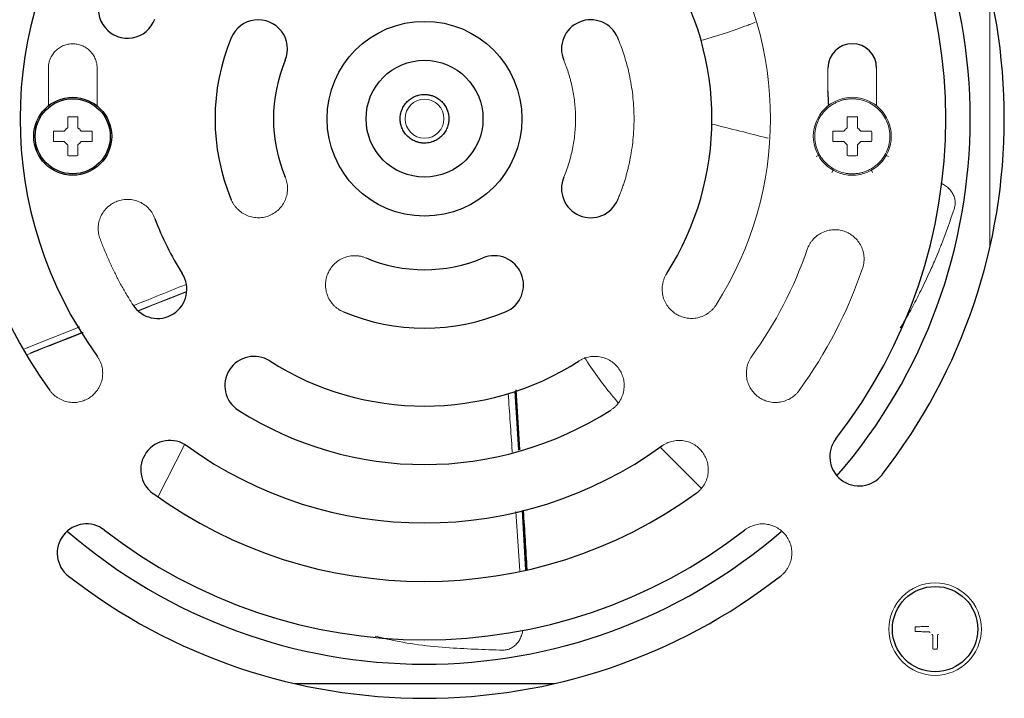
# Paper-space layout '_Back' of a CAD drawing. Header units: millimetres. Extents: x -468 to -148, y 37 to 1369.
# Tile 7 of 11: x -400 to -299, y 1131 to 1201. Entities that reach past the tile are written whole.
import ezdxf

# ---------------------------------------------------------------- set-up
doc = ezdxf.new("R2010")
doc.units = ezdxf.units.MM

psp = doc.layouts.new('_Back')

# ---------------------------------------------------------------- linework, layer by layer
at = {"color": 144, "linetype": 'Continuous', "lineweight": 18}
for p, q in [((-300.3, 1203.96), (-300.3, 1177.41)), ((-396.9, 1195.89), (-396.9, 1192.01)), ((-391.9, 1192.01), (-391.9, 1195.89)), ((-316.9, 1195.89), (-316.9, 1193.57)), ((-311.9, 1192.01), (-311.9, 1195.89)), ((-396.38, 1189.4), (-395.27, 1189.4)), ((-393.53, 1189.4), (-392.42, 1189.4)), ((-316.38, 1189.4), (-315.27, 1189.4)), ((-313.53, 1189.4), (-312.42, 1189.4)), ((-395.27, 1188.37), (-396.38, 1188.37)), ((-392.42, 1188.37), (-393.53, 1188.37)), ((-315.27, 1188.37), (-316.38, 1188.37)), ((-312.42, 1188.37), (-313.53, 1188.37)), ((-318.1, 1186.8), (-317.89, 1186.93)), ((-310.91, 1186.93), (-310.7, 1186.8)), ((-316.36, 1185.4), (-316.49, 1185.18)), ((-312.31, 1185.18), (-312.44, 1185.4)), ((-387.66, 1171), (-382.74, 1172.94)), ((-399.35, 1167.08), (-393.68, 1169.33)), ((-398.74, 1166.66), (-393.35, 1168.77)), ((-348.65, 1156.66), (-349.02, 1162.68)), ((-382.93, 1157.21), (-385.63, 1151.9)), ((-334.13, 1156.97), (-329.91, 1152.77)), ((-348.53, 1144.29), (-348.92, 1150.36)), ((-347.92, 1144.38), (-348.28, 1150.47))]:
    psp.add_line(p, q, dxfattribs=at)
at = {"color": 8, "linetype": 'Continuous', "lineweight": 25}
psp.add_line((-387.7, 1170.99), (-387.7, 1170.96), dxfattribs=at)
at = {"color": 7, "linetype": 'Continuous', "lineweight": 25}
for p, q in [((-348.53, 1156.7), (-348.91, 1162.87)), ((-345.02, 1132.69), (-371.58, 1132.69))]:
    psp.add_line(p, q, dxfattribs=at)
for centre, radius in [((-358.3, 1190.69), 10), ((-358.3, 1190.69), 6), ((-394.4, 1188.89), 4), ((-394.4, 1188.89), 3.85), ((-305.9, 1138.29), 4.38)]:
    psp.add_circle(centre, radius, dxfattribs=at)
at = {"color": 144, "linetype": 'Continuous', "lineweight": 18}
for centre, radius in [((-358.3, 1190.69), 2), ((-314.4, 1188.89), 4), ((-305.9, 1138.29), 4.75)]:
    psp.add_circle(centre, radius, dxfattribs=at)
at = {"color": 7, "linetype": 'Continuous', "lineweight": 25}
for centre, radius, start, end in [((-358.3, 1190.69), 56, 319.1035, 40.8965), ((-358.3, 1190.69), 59.5, 322.1169, 37.8831), ((-358.3, 1190.69), 53.5, 322.1169, 37.8831), ((-358.3, 1190.69), 47.5, 144.0504, 215.9496), ((-358.3, 1190.69), 41.5, 144.0504, 215.9496), ((-358.3, 1190.69), 29.5, 327.4381, 32.5619), ((-388.78, 1201.96), 3, 159.7036, 339.7036), ((-375.36, 1197.85), 3, 337.2333, 157.2333), ((-341.24, 1197.85), 3, 22.7667, 202.7667), ((-358.3, 1190.69), 21.5, 157.2333, 202.7667), ((-314.4, 1195.89), 2.5, 0, 180), ((-358.3, 1190.69), 15.5, 157.2333, 202.7667), ((-358.3, 1190.69), 41.5, 1.9093, 3.9783), ((-341.24, 1183.53), 3, 157.2333, 337.2333), ((-358.3, 1190.69), 29.5, 200.2964, 212.5619), ((-358.3, 1190.69), 15.5, 247.2333, 292.7667), ((-351.14, 1173.63), 3, 292.7667, 112.7667), ((-385.69, 1173.19), 3, 212.5619, 32.5619), ((-358.3, 1190.69), 21.5, 247.2333, 292.7667), ((-375.79, 1163.29), 3, 57.4381, 237.4381), ((-358.3, 1190.69), 29.5, 237.4381, 302.5619), ((-358.3, 1190.69), 35.5, 237.4381, 302.5619), ((-384.42, 1154.66), 3, 54.0504, 234.0504), ((-358.3, 1190.69), 41.5, 234.0504, 305.9496), ((-313.71, 1155.99), 3, 142.1169, 322.1169), ((-358.3, 1190.69), 47.5, 234.0504, 305.9496), ((-392.99, 1146.09), 3, 52.1169, 232.1169), ((-358.3, 1190.69), 56, 229.1035, 310.8209), ((-358.3, 1190.69), 53.5, 232.1169, 307.8831), ((-358.3, 1190.69), 59.5, 232.1169, 307.8831)]:
    psp.add_arc(centre, radius, start, end, dxfattribs=at)
at = {"color": 144, "linetype": 'Continuous', "lineweight": 18}
for radius, start, end in [(35.5, 327.4381, 32.5619), (41.5, 324.0504, 341.1344), (47.5, 324.0504, 341.1344)]:
    psp.add_arc((-358.3, 1190.69), radius, start, end, dxfattribs=at)
for points, knots in [([(-329.91, 1198.72), (-328.4, 1199.17), (-326.74, 1199.67), (-324.91, 1200.37), (-324.57, 1200.52), (-324.37, 1200.62)], [0, 0, 0, 0, 0.807527, 0.888534, 1, 1, 1, 1]), ([(-391.9, 1195.89), (-391.9, 1195.94), (-391.9, 1196.04), (-391.92, 1196.2), (-391.94, 1196.35), (-391.98, 1196.51), (-392.02, 1196.66), (-392.11, 1196.92), (-392.29, 1197.27), (-392.62, 1197.67), (-393.02, 1197.99), (-393.46, 1198.22), (-393.93, 1198.36), (-394.4, 1198.4), (-394.87, 1198.36), (-395.34, 1198.22), (-395.78, 1197.99), (-396.18, 1197.67), (-396.5, 1197.27), (-396.71, 1196.87), (-396.83, 1196.51), (-396.89, 1196.2), (-396.9, 1195.99), (-396.9, 1195.89)], [0, 0, 0, 0, 0.020146, 0.040135, 0.060049, 0.079966, 0.099967, 0.120131, 0.185078, 0.250093, 0.31504, 0.380056, 0.440009, 0.500029, 0.559982, 0.620002, 0.684949, 0.749964, 0.814912, 0.879927, 0.920044, 0.959854, 1, 1, 1, 1]), ([(-338.48, 1182.37), (-338.42, 1182.51), (-338.3, 1182.8), (-338.13, 1183.24), (-337.97, 1183.68), (-337.82, 1184.13), (-337.68, 1184.58), (-337.56, 1185.03), (-337.44, 1185.48), (-337.33, 1185.94), (-337.11, 1186.95), (-336.87, 1188.53), (-336.76, 1190.69), (-336.87, 1192.84), (-337.13, 1194.55), (-337.41, 1195.8), (-337.63, 1196.62), (-337.88, 1197.42), (-338.16, 1198.22), (-338.37, 1198.74), (-338.48, 1199.01)], [0, 0, 0, 0, 0.027565, 0.055085, 0.082573, 0.110042, 0.137504, 0.164975, 0.192465, 0.21999, 0.247561, 0.373768, 0.500005, 0.626212, 0.75245, 0.802032, 0.851501, 0.900934, 0.950408, 1, 1, 1, 1]), ([(-344.01, 1196.68), (-343.96, 1196.57), (-343.86, 1196.33), (-343.73, 1195.97), (-343.6, 1195.61), (-343.49, 1195.25), (-343.38, 1194.89), (-343.28, 1194.52), (-343.19, 1194.15), (-343.03, 1193.39), (-342.85, 1192.24), (-342.77, 1190.69), (-342.85, 1189.13), (-343.05, 1187.85), (-343.27, 1186.85), (-343.48, 1186.12), (-343.72, 1185.4), (-343.91, 1184.92), (-344.01, 1184.69)], [0, 0, 0, 0, 0.031006, 0.061958, 0.092873, 0.12377, 0.154669, 0.185589, 0.216547, 0.247562, 0.373764, 0.500009, 0.626211, 0.752456, 0.814409, 0.876217, 0.938031, 1, 1, 1, 1]), ([(-314.4, 1192.74), (-314.46, 1192.74), (-314.58, 1192.74), (-314.75, 1192.72), (-314.93, 1192.7), (-315.17, 1192.67), (-315.47, 1192.6), (-315.82, 1192.47), (-316.17, 1192.31), (-316.63, 1192.05), (-317.14, 1191.63), (-317.64, 1191.02), (-318, 1190.34), (-318.21, 1189.61), (-318.28, 1188.89), (-318.21, 1188.16), (-318, 1187.43), (-317.64, 1186.75), (-317.14, 1186.14), (-316.53, 1185.64), (-315.84, 1185.28), (-315.23, 1185.11), (-314.81, 1185.05), (-314.58, 1185.04), (-314.46, 1185.03), (-314.4, 1185.03)], [0, 0, 0, 0, 0.014591, 0.029133, 0.043687, 0.058315, 0.089112, 0.120116, 0.152076, 0.184492, 0.250149, 0.31391, 0.38011, 0.439707, 0.500082, 0.560453, 0.620053, 0.68625, 0.750014, 0.815672, 0.879965, 0.941692, 0.970903, 0.985434, 1, 1, 1, 1]), ([(-314.4, 1185.03), (-314.34, 1185.03), (-314.22, 1185.04), (-314.05, 1185.05), (-313.87, 1185.07), (-313.63, 1185.11), (-313.33, 1185.18), (-312.98, 1185.3), (-312.63, 1185.46), (-312.17, 1185.72), (-311.66, 1186.14), (-311.16, 1186.75), (-310.8, 1187.43), (-310.59, 1188.16), (-310.52, 1188.89), (-310.59, 1189.61), (-310.8, 1190.34), (-311.16, 1191.02), (-311.66, 1191.63), (-312.27, 1192.13), (-312.96, 1192.49), (-313.57, 1192.66), (-313.99, 1192.72), (-314.22, 1192.74), (-314.34, 1192.74), (-314.4, 1192.74)], [0, 0, 0, 0, 0.014591, 0.029133, 0.043687, 0.058315, 0.089112, 0.120116, 0.152076, 0.184492, 0.250149, 0.31391, 0.38011, 0.439707, 0.500082, 0.560453, 0.620053, 0.68625, 0.750014, 0.815672, 0.879965, 0.941692, 0.970903, 0.985434, 1, 1, 1, 1]), ([(-394.91, 1190.87), (-394.83, 1190.87), (-394.66, 1190.88), (-394.4, 1190.88), (-394.14, 1190.88), (-393.97, 1190.87), (-393.88, 1190.87)], [0, 0, 0, 0, 0.250074, 0.5, 0.749926, 1, 1, 1, 1]), ([(-394.91, 1189.75), (-394.91, 1189.83), (-394.91, 1189.99), (-394.91, 1190.21), (-394.91, 1190.44), (-394.91, 1190.66), (-394.91, 1190.8), (-394.91, 1190.87)], [0, 0, 0, 0, 0.205127, 0.407689, 0.607687, 0.805124, 1, 1, 1, 1]), ([(-393.88, 1190.87), (-393.88, 1190.8), (-393.88, 1190.66), (-393.88, 1190.44), (-393.88, 1190.21), (-393.88, 1189.99), (-393.88, 1189.83), (-393.88, 1189.75)], [0, 0, 0, 0, 0.194876, 0.392313, 0.592311, 0.794873, 1, 1, 1, 1]), ([(-314.91, 1190.87), (-314.83, 1190.87), (-314.66, 1190.88), (-314.4, 1190.88), (-314.14, 1190.88), (-313.97, 1190.87), (-313.88, 1190.87)], [0, 0, 0, 0, 0.250074, 0.5, 0.749926, 1, 1, 1, 1]), ([(-314.91, 1189.75), (-314.91, 1189.83), (-314.91, 1189.99), (-314.91, 1190.21), (-314.91, 1190.44), (-314.91, 1190.66), (-314.91, 1190.8), (-314.91, 1190.87)], [0, 0, 0, 0, 0.205127, 0.407689, 0.607687, 0.805124, 1, 1, 1, 1]), ([(-313.88, 1190.87), (-313.88, 1190.8), (-313.88, 1190.66), (-313.88, 1190.44), (-313.88, 1190.21), (-313.88, 1189.99), (-313.88, 1189.83), (-313.88, 1189.75)], [0, 0, 0, 0, 0.194876, 0.392313, 0.592311, 0.794873, 1, 1, 1, 1]), ([(-396.38, 1188.37), (-396.39, 1188.46), (-396.39, 1188.63), (-396.39, 1188.89), (-396.39, 1189.14), (-396.39, 1189.32), (-396.38, 1189.4)], [0, 0, 0, 0, 0.250005, 0.5, 0.749995, 1, 1, 1, 1]), ([(-395.27, 1189.4), (-395.25, 1189.43), (-395.21, 1189.49), (-395.15, 1189.57), (-395.08, 1189.64), (-395, 1189.7), (-394.94, 1189.74), (-394.91, 1189.75)], [0, 0, 0, 0, 0.202494, 0.401733, 0.599714, 0.798468, 1, 1, 1, 1]), ([(-393.88, 1189.75), (-393.86, 1189.74), (-393.8, 1189.7), (-393.72, 1189.64), (-393.65, 1189.57), (-393.59, 1189.49), (-393.55, 1189.43), (-393.53, 1189.4)], [0, 0, 0, 0, 0.201532, 0.400286, 0.598267, 0.797506, 1, 1, 1, 1]), ([(-392.42, 1189.4), (-392.41, 1189.32), (-392.41, 1189.14), (-392.41, 1188.89), (-392.41, 1188.63), (-392.41, 1188.46), (-392.42, 1188.37)], [0, 0, 0, 0, 0.250005, 0.5, 0.749995, 1, 1, 1, 1]), ([(-323.03, 1188.69), (-323.04, 1188.69), (-324.97, 1189.18), (-326.89, 1189.66), (-328.8, 1190.14)], [0, 0, 0, 0, 0.008571, 1, 1, 1, 1]), ([(-316.38, 1188.37), (-316.39, 1188.46), (-316.39, 1188.63), (-316.39, 1188.89), (-316.39, 1189.14), (-316.39, 1189.32), (-316.38, 1189.4)], [0, 0, 0, 0, 0.250005, 0.5, 0.749995, 1, 1, 1, 1]), ([(-315.27, 1189.4), (-315.25, 1189.43), (-315.21, 1189.49), (-315.15, 1189.57), (-315.08, 1189.64), (-315, 1189.7), (-314.94, 1189.74), (-314.91, 1189.75)], [0, 0, 0, 0, 0.202494, 0.401733, 0.599714, 0.798468, 1, 1, 1, 1]), ([(-313.88, 1189.75), (-313.86, 1189.74), (-313.8, 1189.7), (-313.72, 1189.64), (-313.65, 1189.57), (-313.59, 1189.49), (-313.55, 1189.43), (-313.53, 1189.4)], [0, 0, 0, 0, 0.201532, 0.400286, 0.598267, 0.797506, 1, 1, 1, 1]), ([(-312.42, 1189.4), (-312.41, 1189.32), (-312.41, 1189.14), (-312.41, 1188.89), (-312.41, 1188.63), (-312.41, 1188.46), (-312.42, 1188.37)], [0, 0, 0, 0, 0.250005, 0.5, 0.749995, 1, 1, 1, 1]), ([(-394.91, 1188.02), (-394.94, 1188.04), (-395, 1188.07), (-395.08, 1188.14), (-395.15, 1188.21), (-395.21, 1188.29), (-395.25, 1188.34), (-395.27, 1188.37)], [0, 0, 0, 0, 0.201532, 0.400286, 0.598267, 0.797506, 1, 1, 1, 1]), ([(-393.53, 1188.37), (-393.55, 1188.34), (-393.59, 1188.29), (-393.65, 1188.21), (-393.72, 1188.14), (-393.8, 1188.07), (-393.86, 1188.04), (-393.88, 1188.02)], [0, 0, 0, 0, 0.202494, 0.401733, 0.599714, 0.798468, 1, 1, 1, 1]), ([(-314.91, 1188.02), (-314.94, 1188.04), (-315, 1188.07), (-315.08, 1188.14), (-315.15, 1188.21), (-315.21, 1188.29), (-315.25, 1188.34), (-315.27, 1188.37)], [0, 0, 0, 0, 0.201532, 0.400286, 0.598267, 0.797506, 1, 1, 1, 1]), ([(-313.53, 1188.37), (-313.55, 1188.34), (-313.59, 1188.29), (-313.65, 1188.21), (-313.72, 1188.14), (-313.8, 1188.07), (-313.86, 1188.04), (-313.88, 1188.02)], [0, 0, 0, 0, 0.202494, 0.401733, 0.599714, 0.798468, 1, 1, 1, 1]), ([(-394.91, 1186.9), (-394.91, 1186.97), (-394.91, 1187.12), (-394.91, 1187.33), (-394.91, 1187.56), (-394.91, 1187.79), (-394.91, 1187.94), (-394.91, 1188.02)], [0, 0, 0, 0, 0.194876, 0.392313, 0.592311, 0.794873, 1, 1, 1, 1]), ([(-393.88, 1188.02), (-393.88, 1187.94), (-393.88, 1187.79), (-393.88, 1187.56), (-393.88, 1187.33), (-393.88, 1187.12), (-393.88, 1186.97), (-393.88, 1186.9)], [0, 0, 0, 0, 0.205127, 0.407689, 0.607687, 0.805124, 1, 1, 1, 1]), ([(-314.91, 1186.9), (-314.91, 1186.97), (-314.91, 1187.12), (-314.91, 1187.33), (-314.91, 1187.56), (-314.91, 1187.79), (-314.91, 1187.94), (-314.91, 1188.02)], [0, 0, 0, 0, 0.194876, 0.392313, 0.592311, 0.794873, 1, 1, 1, 1]), ([(-313.88, 1188.02), (-313.88, 1187.94), (-313.88, 1187.79), (-313.88, 1187.56), (-313.88, 1187.33), (-313.88, 1187.12), (-313.88, 1186.97), (-313.88, 1186.9)], [0, 0, 0, 0, 0.205127, 0.4076889, 0.6076874, 0.805124, 1, 1, 1, 1]), ([(-393.88, 1186.9), (-393.97, 1186.9), (-394.14, 1186.89), (-394.4, 1186.89), (-394.66, 1186.89), (-394.83, 1186.9), (-394.91, 1186.9)], [0, 0, 0, 0, 0.250074, 0.5, 0.749926, 1, 1, 1, 1]), ([(-313.88, 1186.9), (-313.97, 1186.9), (-314.14, 1186.89), (-314.4, 1186.89), (-314.66, 1186.89), (-314.83, 1186.9), (-314.91, 1186.9)], [0, 0, 0, 0, 0.250074, 0.5, 0.749926, 1, 1, 1, 1]), ([(-378.12, 1182.37), (-378.1, 1182.32), (-378.06, 1182.22), (-377.99, 1182.07), (-377.9, 1181.93), (-377.81, 1181.8), (-377.72, 1181.67), (-377.61, 1181.55), (-377.4, 1181.32), (-377.05, 1181.02), (-376.5, 1180.73), (-375.91, 1180.56), (-375.31, 1180.51), (-374.73, 1180.57), (-374.19, 1180.74), (-373.69, 1181.01), (-373.24, 1181.38), (-372.85, 1181.84), (-372.56, 1182.38), (-372.39, 1182.97), (-372.35, 1183.48), (-372.37, 1183.87), (-372.42, 1184.15), (-372.49, 1184.42), (-372.56, 1184.6), (-372.59, 1184.69)], [0, 0, 0, 0, 0.01728, 0.034438, 0.051522, 0.068583, 0.085671, 0.102837, 0.120131, 0.185082, 0.250089, 0.315039, 0.380046, 0.440002, 0.500014, 0.55997, 0.619983, 0.684933, 0.74994, 0.81489, 0.879897, 0.910048, 0.939935, 0.969829, 1, 1, 1, 1]), ([(-303.92, 1181.5), (-303.89, 1181.64), (-303.82, 1181.92), (-303.85, 1182.37), (-303.98, 1182.8), (-304.21, 1183.21), (-304.53, 1183.58), (-304.9, 1183.88), (-305.18, 1184.01), (-305.3, 1184.07)], [0, 0, 0, 0, 0.14658, 0.295482, 0.444299, 0.590567, 0.737095, 0.885842, 1, 1, 1, 1]), ([(-385.97, 1180.45), (-385.99, 1180.5), (-386.03, 1180.6), (-386.1, 1180.75), (-386.17, 1180.89), (-386.25, 1181.03), (-386.34, 1181.16), (-386.44, 1181.29), (-386.64, 1181.53), (-386.99, 1181.85), (-387.52, 1182.16), (-388.1, 1182.36), (-388.7, 1182.43), (-389.28, 1182.39), (-389.83, 1182.24), (-390.34, 1182), (-390.81, 1181.65), (-391.21, 1181.21), (-391.53, 1180.68), (-391.73, 1180.09), (-391.79, 1179.59), (-391.78, 1179.2), (-391.75, 1178.92), (-391.69, 1178.64), (-391.63, 1178.46), (-391.6, 1178.37)], [0, 0, 0, 0, 0.01728, 0.034438, 0.051522, 0.068583, 0.085671, 0.102837, 0.120131, 0.185082, 0.250089, 0.315039, 0.380046, 0.440002, 0.500014, 0.55997, 0.619983, 0.684933, 0.74994, 0.81489, 0.879897, 0.910048, 0.939935, 0.969829, 1, 1, 1, 1]), ([(-309.47, 1169.23), (-309.18, 1169.7), (-308.58, 1170.7), (-307.95, 1171.89), (-307.55, 1172.67), (-307.43, 1172.92), (-307.38, 1173.01), (-307.37, 1173.04), (-307.36, 1173.05), (-307.36, 1173.05), (-307.36, 1173.05), (-307.36, 1173.06), (-307.36, 1173.06), (-307.36, 1173.06), (-307.36, 1173.06), (-307.05, 1173.69), (-306.52, 1174.8), (-305.89, 1176.22), (-305.52, 1177.11), (-305.35, 1177.56), (-305.29, 1177.71), (-304.77, 1179), (-304.34, 1180.26), (-303.92, 1181.5)], [0, 0, 0, 0, 0.117794, 0.253141, 0.294209, 0.30945, 0.314391, 0.316224, 0.316964, 0.317277, 0.317412, 0.317471, 0.317497, 0.317508, 0.317513, 0.317517, 0.472548, 0.58823, 0.664471, 0.687779, 0.695727, 0.701204, 1, 1, 1, 1]), ([(-313.35, 1175.33), (-313.33, 1175.38), (-313.3, 1175.48), (-313.26, 1175.64), (-313.23, 1175.8), (-313.21, 1175.96), (-313.19, 1176.12), (-313.19, 1176.28), (-313.2, 1176.59), (-313.26, 1177.05), (-313.48, 1177.63), (-313.8, 1178.15), (-314.22, 1178.58), (-314.7, 1178.92), (-315.21, 1179.15), (-315.77, 1179.29), (-316.35, 1179.31), (-316.94, 1179.22), (-317.52, 1179.01), (-318.04, 1178.68), (-318.41, 1178.33), (-318.65, 1178.02), (-318.8, 1177.78), (-318.93, 1177.53), (-319, 1177.36), (-319.03, 1177.27)], [0, 0, 0, 0, 0.01728, 0.034438, 0.051522, 0.068583, 0.085671, 0.102837, 0.120131, 0.185082, 0.250089, 0.315039, 0.380046, 0.440002, 0.500014, 0.55997, 0.619983, 0.684933, 0.74994, 0.81489, 0.879897, 0.910048, 0.939935, 0.969829, 1, 1, 1, 1]), ([(-391.6, 1178.37), (-391.53, 1178.19), (-391.39, 1177.82), (-391.17, 1177.28), (-390.95, 1176.74), (-390.71, 1176.2), (-390.47, 1175.67), (-390.22, 1175.15), (-389.96, 1174.62), (-389.69, 1174.11), (-389.42, 1173.59), (-389.13, 1173.08), (-388.84, 1172.58), (-388.53, 1172.08), (-388.32, 1171.74), (-388.22, 1171.58)], [0, 0, 0, 0, 0.0771532, 0.1541914, 0.2311356, 0.3080064, 0.3848248, 0.4616118, 0.5383882, 0.6151752, 0.6919936, 0.7688644, 0.8458086, 0.9228468, 1, 1, 1, 1]), ([(-364.3, 1176.39), (-364.35, 1176.41), (-364.45, 1176.45), (-364.6, 1176.5), (-364.76, 1176.55), (-364.92, 1176.58), (-365.07, 1176.6), (-365.24, 1176.62), (-365.55, 1176.64), (-366.01, 1176.6), (-366.6, 1176.42), (-367.15, 1176.14), (-367.61, 1175.75), (-367.97, 1175.3), (-368.24, 1174.8), (-368.41, 1174.25), (-368.48, 1173.67), (-368.43, 1173.08), (-368.25, 1172.48), (-367.97, 1171.94), (-367.64, 1171.55), (-367.35, 1171.29), (-367.12, 1171.12), (-366.88, 1170.98), (-366.71, 1170.9), (-366.62, 1170.86)], [0, 0, 0, 0, 0.01728, 0.034438, 0.051522, 0.068583, 0.085671, 0.102837, 0.120131, 0.185082, 0.250089, 0.315039, 0.380046, 0.440002, 0.500014, 0.55997, 0.619983, 0.684933, 0.74994, 0.81489, 0.879897, 0.910048, 0.939935, 0.969829, 1, 1, 1, 1]), ([(-333.44, 1174.81), (-333.47, 1174.76), (-333.52, 1174.67), (-333.6, 1174.53), (-333.67, 1174.38), (-333.73, 1174.23), (-333.78, 1174.08), (-333.82, 1173.92), (-333.89, 1173.62), (-333.93, 1173.16), (-333.86, 1172.54), (-333.67, 1171.96), (-333.37, 1171.44), (-332.98, 1171), (-332.53, 1170.65), (-332.03, 1170.39), (-331.47, 1170.23), (-330.87, 1170.17), (-330.26, 1170.24), (-329.67, 1170.44), (-329.24, 1170.69), (-328.93, 1170.94), (-328.72, 1171.13), (-328.54, 1171.34), (-328.43, 1171.5), (-328.38, 1171.58)], [0, 0, 0, 0, 0.01728, 0.034438, 0.051522, 0.068583, 0.085671, 0.102837, 0.120131, 0.185082, 0.250089, 0.315039, 0.380046, 0.440002, 0.500014, 0.55997, 0.619983, 0.684933, 0.74994, 0.81489, 0.879897, 0.910048, 0.939935, 0.969829, 1, 1, 1, 1]), ([(-388.16, 1171.51), (-388.09, 1171.54), (-386.29, 1172.25), (-384.5, 1172.98), (-382.76, 1173.68)], [0, 0, 0, 0, 0.035627, 1, 1, 1, 1]), ([(-382.74, 1172.93), (-383.19, 1172.75), (-384.82, 1172.08), (-386.45, 1171.44), (-387.64, 1170.98)], [0, 0, 0, 0, 0.274637, 1, 1, 1, 1]), ([(-393.32, 1168.73), (-395.1, 1168.03), (-397.01, 1167.29), (-398.91, 1166.53), (-399.03, 1166.48)], [0, 0, 0, 0, 0.934779, 1, 1, 1, 1]), ([(-396.75, 1162.8), (-396.72, 1162.76), (-396.66, 1162.67), (-396.55, 1162.55), (-396.44, 1162.43), (-396.32, 1162.32), (-396.2, 1162.22), (-396.07, 1162.12), (-395.81, 1161.95), (-395.39, 1161.74), (-394.8, 1161.58), (-394.18, 1161.54), (-393.59, 1161.63), (-393.04, 1161.83), (-392.55, 1162.12), (-392.13, 1162.49), (-391.77, 1162.95), (-391.5, 1163.49), (-391.34, 1164.09), (-391.31, 1164.7), (-391.38, 1165.2), (-391.5, 1165.58), (-391.6, 1165.84), (-391.74, 1166.09), (-391.84, 1166.24), (-391.9, 1166.32)], [0, 0, 0, 0, 0.01728, 0.034438, 0.051522, 0.068583, 0.085671, 0.102837, 0.120131, 0.185082, 0.250089, 0.315039, 0.380046, 0.440002, 0.500014, 0.55997, 0.619983, 0.684933, 0.74994, 0.81489, 0.879897, 0.910048, 0.939935, 0.969829, 1, 1, 1, 1]), ([(-339.19, 1160.77), (-339.15, 1160.8), (-339.06, 1160.86), (-338.93, 1160.95), (-338.81, 1161.06), (-338.69, 1161.17), (-338.58, 1161.29), (-338.47, 1161.41), (-338.28, 1161.66), (-338.05, 1162.06), (-337.86, 1162.64), (-337.79, 1163.26), (-337.84, 1163.85), (-338, 1164.41), (-338.26, 1164.92), (-338.61, 1165.37), (-339.05, 1165.75), (-339.57, 1166.05), (-340.16, 1166.24), (-340.77, 1166.32), (-341.27, 1166.27), (-341.65, 1166.18), (-341.92, 1166.09), (-342.18, 1165.97), (-342.34, 1165.87), (-342.42, 1165.82)], [0, 0, 0, 0, 0.01728, 0.034438, 0.051522, 0.068583, 0.085671, 0.102837, 0.120131, 0.185082, 0.250089, 0.315039, 0.380046, 0.440002, 0.500014, 0.55997, 0.619983, 0.684933, 0.74994, 0.81489, 0.879897, 0.910048, 0.939935, 0.969829, 1, 1, 1, 1]), ([(-341.89, 1166.17), (-341.45, 1165.52), (-340.57, 1164.21), (-339.57, 1162.91), (-338.84, 1162.01), (-338.61, 1161.74), (-338.41, 1161.5)], [0, 0, 0, 0, 0.406847, 0.813458, 0.843504, 1, 1, 1, 1]), ([(-324.7, 1166.32), (-324.74, 1166.28), (-324.8, 1166.19), (-324.88, 1166.05), (-324.96, 1165.91), (-325.03, 1165.76), (-325.09, 1165.61), (-325.14, 1165.46), (-325.22, 1165.16), (-325.29, 1164.7), (-325.26, 1164.09), (-325.1, 1163.49), (-324.83, 1162.95), (-324.47, 1162.49), (-324.05, 1162.12), (-323.56, 1161.83), (-323.01, 1161.63), (-322.42, 1161.54), (-321.8, 1161.58), (-321.2, 1161.74), (-320.75, 1161.96), (-320.43, 1162.19), (-320.22, 1162.37), (-320.02, 1162.58), (-319.9, 1162.72), (-319.85, 1162.8)], [0, 0, 0, 0, 0.01728, 0.034438, 0.051522, 0.068583, 0.085671, 0.102837, 0.120131, 0.185082, 0.250089, 0.315039, 0.380046, 0.440002, 0.500014, 0.55997, 0.619983, 0.684933, 0.74994, 0.81489, 0.879897, 0.910048, 0.939935, 0.969829, 1, 1, 1, 1]), ([(-349.3, 1156.44), (-349.3, 1156.49), (-349.43, 1158.49), (-349.57, 1160.5), (-349.71, 1162.47)], [0, 0, 0, 0, 0.021849, 1, 1, 1, 1]), ([(-349.01, 1162.69), (-348.96, 1161.96), (-348.82, 1159.96), (-348.7, 1157.95), (-348.62, 1156.67)], [0, 0, 0, 0, 0.361876, 1, 1, 1, 1]), ([(-330.41, 1152.23), (-330.37, 1152.27), (-330.28, 1152.33), (-330.16, 1152.44), (-330.04, 1152.55), (-329.93, 1152.66), (-329.83, 1152.79), (-329.73, 1152.92), (-329.56, 1153.18), (-329.35, 1153.59), (-329.19, 1154.19), (-329.16, 1154.8), (-329.25, 1155.39), (-329.44, 1155.94), (-329.73, 1156.43), (-330.11, 1156.86), (-330.57, 1157.22), (-331.1, 1157.49), (-331.7, 1157.64), (-332.31, 1157.68), (-332.82, 1157.6), (-333.19, 1157.49), (-333.45, 1157.38), (-333.7, 1157.25), (-333.86, 1157.14), (-333.94, 1157.09)], [0, 0, 0, 0, 0.01728, 0.034438, 0.051522, 0.068583, 0.085671, 0.102837, 0.120131, 0.185082, 0.250089, 0.315039, 0.380046, 0.440002, 0.500014, 0.55997, 0.619983, 0.684933, 0.74994, 0.81489, 0.879897, 0.910048, 0.939935, 0.969829, 1, 1, 1, 1]), ([(-348.23, 1150.48), (-348.12, 1148.61), (-348, 1146.58), (-347.87, 1144.55), (-347.86, 1144.38)], [0, 0, 0, 0, 0.920361, 1, 1, 1, 1]), ([(-321.76, 1143.72), (-321.72, 1143.76), (-321.64, 1143.83), (-321.52, 1143.94), (-321.41, 1144.05), (-321.3, 1144.17), (-321.2, 1144.3), (-321.11, 1144.43), (-320.94, 1144.7), (-320.75, 1145.12), (-320.61, 1145.72), (-320.59, 1146.33), (-320.7, 1146.92), (-320.92, 1147.47), (-321.22, 1147.95), (-321.61, 1148.36), (-322.09, 1148.7), (-322.63, 1148.95), (-323.23, 1149.09), (-323.85, 1149.11), (-324.34, 1149.01), (-324.72, 1148.88), (-324.97, 1148.77), (-325.22, 1148.63), (-325.37, 1148.52), (-325.45, 1148.46)], [0, 0, 0, 0, 0.01728, 0.034438, 0.051522, 0.068583, 0.085671, 0.102837, 0.120131, 0.185082, 0.250089, 0.315039, 0.380046, 0.440002, 0.500014, 0.55997, 0.619983, 0.684933, 0.74994, 0.81489, 0.879897, 0.910048, 0.939935, 0.969829, 1, 1, 1, 1]), ([(-350.23, 1136.13), (-350.09, 1136.14), (-349.8, 1136.16), (-349.39, 1136.33), (-349.01, 1136.59), (-348.69, 1136.94), (-348.44, 1137.36), (-348.28, 1137.79), (-348.23, 1138.08), (-348.22, 1138.2)], [0, 0, 0, 0, 0.148035, 0.298416, 0.448709, 0.59643, 0.744412, 0.894636, 1, 1, 1, 1]), ([(-307.94, 1138.05), (-307.94, 1138.09), (-307.95, 1138.17), (-307.95, 1138.29), (-307.95, 1138.4), (-307.94, 1138.48), (-307.94, 1138.52)], [0, 0, 0, 0, 0.250359, 0.5, 0.749641, 1, 1, 1, 1]), ([(-307.94, 1138.52), (-307.86, 1138.52), (-307.71, 1138.53), (-307.46, 1138.54), (-307.18, 1138.55), (-306.87, 1138.55), (-306.65, 1138.55), (-306.53, 1138.56)], [0, 0, 0, 0, 0.162003, 0.342984, 0.542965, 0.761966, 1, 1, 1, 1]), ([(-306.53, 1138.02), (-306.62, 1138.02), (-306.78, 1138.02), (-307.01, 1138.02), (-307.22, 1138.03), (-307.42, 1138.03), (-307.61, 1138.04), (-307.78, 1138.04), (-307.89, 1138.05), (-307.94, 1138.05)], [0, 0, 0, 0, 0.171971, 0.334226, 0.486773, 0.629616, 0.762763, 0.886221, 1, 1, 1, 1]), ([(-306.43, 1137.92), (-306.43, 1137.93), (-306.43, 1137.94), (-306.44, 1137.97), (-306.46, 1137.99), (-306.49, 1138.01), (-306.52, 1138.02), (-306.53, 1138.02)], [0, 0, 0, 0, 0.168911, 0.331647, 0.500562, 0.750796, 1, 1, 1, 1]), ([(-363.37, 1137.58), (-363.09, 1137.51), (-360.67, 1136.86), (-356.22, 1136.32), (-352.18, 1136.19), (-350.23, 1136.13)], [0, 0, 0, 0, 0.064045, 0.548681, 1, 1, 1, 1]), ([(-306.12, 1136.25), (-306.12, 1136.31), (-306.13, 1136.45), (-306.14, 1136.71), (-306.14, 1136.96), (-306.14, 1137.21), (-306.15, 1137.37), (-306.15, 1137.5), (-306.15, 1137.58), (-306.15, 1137.63), (-306.15, 1137.66), (-306.16, 1137.68), (-306.16, 1137.7), (-306.18, 1137.71), (-306.19, 1137.73), (-306.21, 1137.74), (-306.23, 1137.74), (-306.24, 1137.74), (-306.25, 1137.74)], [0, 0, 0, 0, 0.122606, 0.289372, 0.500316, 0.618594, 0.750566, 0.81157, 0.875741, 0.897882, 0.907028, 0.922534, 0.938115, 0.95135, 0.961655, 0.969196, 0.985196, 1, 1, 1, 1]), ([(-305.55, 1137.74), (-305.56, 1137.74), (-305.57, 1137.74), (-305.6, 1137.73), (-305.62, 1137.72), (-305.63, 1137.7), (-305.65, 1137.68), (-305.65, 1137.66), (-305.65, 1137.63), (-305.65, 1137.58), (-305.65, 1137.5), (-305.65, 1137.37), (-305.66, 1137.2), (-305.66, 1136.99), (-305.66, 1136.79), (-305.67, 1136.59), (-305.67, 1136.41), (-305.68, 1136.3), (-305.68, 1136.25)], [0, 0, 0, 0, 0.015731, 0.031683, 0.04478, 0.063341, 0.077298, 0.093612, 0.102417, 0.125409, 0.186954, 0.250475, 0.382287, 0.500497, 0.658935, 0.777132, 0.892734, 1, 1, 1, 1]), ([(-305.68, 1136.25), (-305.72, 1136.24), (-305.79, 1136.24), (-305.9, 1136.24), (-306.01, 1136.24), (-306.08, 1136.24), (-306.12, 1136.25)], [0, 0, 0, 0, 0.250448, 0.5, 0.749552, 1, 1, 1, 1])]:
    psp.add_open_spline(points, degree=3, knots=knots, dxfattribs=at)
at = {"color": 7, "linetype": 'Continuous', "lineweight": 25}
for points, knots in [([(-358.3, 1188.19), (-358.35, 1188.19), (-358.46, 1188.19), (-358.61, 1188.2), (-358.77, 1188.23), (-358.92, 1188.26), (-359.07, 1188.31), (-359.33, 1188.4), (-359.68, 1188.58), (-360.08, 1188.91), (-360.4, 1189.3), (-360.63, 1189.75), (-360.77, 1190.21), (-360.81, 1190.69), (-360.77, 1191.16), (-360.63, 1191.62), (-360.4, 1192.07), (-360.08, 1192.47), (-359.68, 1192.79), (-359.28, 1193), (-358.92, 1193.11), (-358.61, 1193.18), (-358.4, 1193.18), (-358.3, 1193.19)], [0, 0, 0, 0, 0.020138, 0.040123, 0.060035, 0.079954, 0.099959, 0.12013, 0.185048, 0.250093, 0.315005, 0.380055, 0.439973, 0.500028, 0.559952, 0.620001, 0.684919, 0.749964, 0.814876, 0.879926, 0.920027, 0.959837, 1, 1, 1, 1]), ([(-358.3, 1193.19), (-358.25, 1193.19), (-358.14, 1193.18), (-357.99, 1193.17), (-357.83, 1193.14), (-357.68, 1193.11), (-357.53, 1193.07), (-357.27, 1192.97), (-356.92, 1192.79), (-356.52, 1192.47), (-356.19, 1192.07), (-355.97, 1191.62), (-355.83, 1191.16), (-355.79, 1190.69), (-355.83, 1190.21), (-355.97, 1189.75), (-356.19, 1189.3), (-356.52, 1188.91), (-356.92, 1188.58), (-357.32, 1188.38), (-357.68, 1188.26), (-357.99, 1188.2), (-358.19, 1188.19), (-358.3, 1188.19)], [0, 0, 0, 0, 0.020138, 0.040123, 0.060035, 0.079954, 0.099959, 0.12013, 0.185048, 0.250093, 0.315005, 0.380055, 0.439973, 0.500028, 0.559952, 0.620001, 0.684919, 0.749964, 0.814876, 0.879926, 0.920027, 0.959837, 1, 1, 1, 1]), ([(-347.77, 1144.4), (-347.89, 1146.42), (-348.01, 1148.45), (-348.14, 1150.48), (-348.14, 1150.49)], [0, 0, 0, 0, 0.9927973, 1, 1, 1, 1])]:
    psp.add_open_spline(points, degree=3, knots=knots, dxfattribs=at)

doc.saveas('drawing.dxf')
